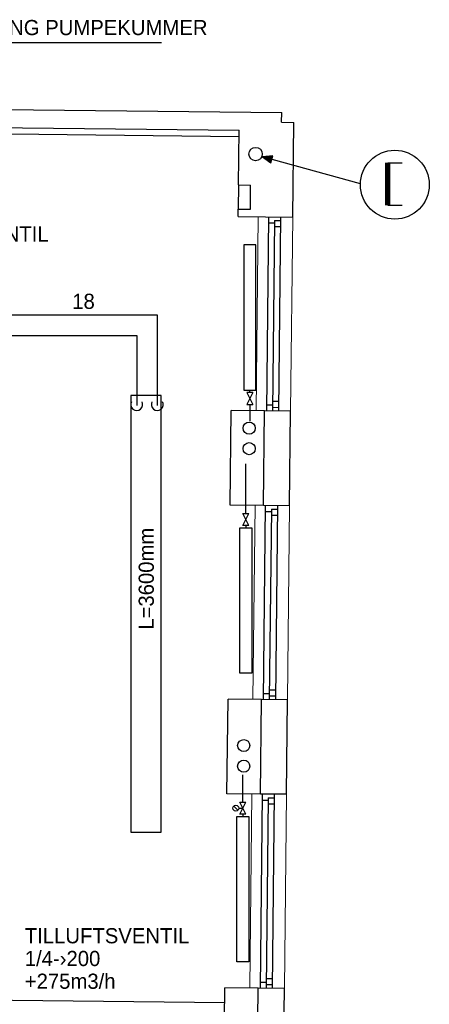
# Model space of a CAD drawing. Header units: millimetres. Extents: x 0 to 83130, y 0 to 57204.
# Tile 65 of 67: x 61399 to 64774, y 42640 to 50759. Entities that reach past the tile are written whole.
import ezdxf

# ---------------------------------------------------------------- set-up
doc = ezdxf.new("R2010")
doc.units = ezdxf.units.MM
doc.header["$LTSCALE"] = 100
doc.header["$MEASUREMENT"] = 0
doc.linetypes.add('V-KU', pattern=[2, 1, 1])
doc.linetypes.add('V-V', pattern=[2, 1, 1])
doc.layers.get('0').update_dxf_attribs({"linetype": 'CONTINUOUS'})
for name, color, linetype in [('20603A200D001$0$A12-HEL1', 251, 'CONTINUOUS'), ('20603A200D001$0$A12-HEL3', 251, 'CONTINUOUS'), ('20603A200D001$0$A12-HEL4', 251, 'CONTINUOUS'), ('20603A200D001$0$A23-HEL1', 251, 'CONTINUOUS'), ('20603A200D001$0$A24-HEL1', 251, 'CONTINUOUS'), ('20603A200D001$0$A24-HEL2', 251, 'CONTINUOUS'), ('V061-', 1, 'CONTINUOUS'), ('V071-', 1, 'CONTINUOUS'), ('V090-', 2, 'CONTINUOUS'), ('V091', 1, 'CONTINUOUS'), ('V091-', 1, 'CONTINUOUS'), ('V100-', 6, 'CONTINUOUS'), ('V110', 1, 'CONTINUOUS'), ('V110-', 6, 'CONTINUOUS'), ('V111', 1, 'CONTINUOUS'), ('xref', 7, 'CONTINUOUS')]:
    doc.layers.add(name, color=color, linetype=linetype)
doc.styles.add('FISO', font='fiso')

# ---------------------------------------------------------------- blocks, each defined once
blk = doc.blocks.new('VUN')
at = {"color": 0}
blk.add_circle((0, 0), 0.5, dxfattribs=at)
blk = doc.blocks.new('20603A200D001')
at = {"layer": '20603A200D001$0$A12-HEL1', "color": 7, "linetype": 'Continuous', "lineweight": 0}
for points in [[(78833.2, 46804.1), (78815.7, 45204.2)], [(79118.2, 46800.9), (79100.7, 45201)], [(78807.2, 44424.2), (78789.8, 42824.3)], [(79092.2, 44421.1), (79074.8, 42821.2)], [(78781.3, 42044.3), (78763.8, 40444.4)], [(79066.2, 42041.2), (79048.8, 40441.3)]]:
    blk.add_lwpolyline(points, dxfattribs=at)
at = {"layer": '20603A200D001$0$A12-HEL3', "color": 7}
for points in [[(78671, 47066.3), (78668.8, 46866.3)], [(78602.2, 44426.4), (78610.7, 45206.4)], [(78885.7, 45203.4), (78610.7, 45206.4)], [(78877.2, 44423.4), (78602.2, 44426.4)], [(78576.3, 42046.6), (78584.8, 42826.5)], [(78859.8, 42823.5), (78584.8, 42826.5)], [(78851.3, 42043.6), (78576.3, 42046.6)], [(78550.3, 39666.7), (78558.8, 40446.7)], [(78833.8, 40443.7), (78558.8, 40446.7)]]:
    blk.add_lwpolyline(points, dxfattribs=at)
at = {"layer": '20603A200D001$0$A12-HEL4', "color": 7}
for points in [[(65728.3, 47807.5), (79027.6, 47662.4)], [(79026.7, 47582.4), (79027.6, 47662.4)], [(65926.7, 47655.3), (78675.9, 47516.3)], [(79026.7, 47582.4), (79126.7, 47581.4)], [(79118.2, 46800.9), (79126.7, 47581.4)], [(78671, 47066.3), (78675.9, 47516.3)], [(78671, 47066.3), (78771, 47065.2)], [(78768.8, 46865.2), (78771, 47065.2)], [(78668.2, 46805.9), (78668.8, 46866.3)], [(78668.8, 46866.3), (78768.8, 46865.2)], [(78668.2, 46805.9), (79118.2, 46800.9)], [(78877.2, 44423.4), (78885.7, 45203.4)], [(79100.7, 45201), (78885.7, 45203.4)], [(79092.2, 44421.1), (79100.7, 45201)], [(79092.2, 44421.1), (78877.2, 44423.4)], [(78851.3, 42043.6), (78859.8, 42823.5)], [(79074.8, 42821.2), (78859.8, 42823.5)], [(79066.2, 42041.2), (79074.8, 42821.2)], [(79066.2, 42041.2), (78851.3, 42043.6)], [(78825.3, 39663.7), (78833.8, 40443.7)], [(79048.8, 40441.3), (78833.8, 40443.7)], [(79040.3, 39661.4), (79048.8, 40441.3)]]:
    blk.add_lwpolyline(points, dxfattribs=at)
at = {"layer": '20603A200D001$0$A23-HEL1', "color": 7}
for points in [[(78918.2, 46803.1), (78900.7, 45203.2)], [(78967.8, 46772.6), (78950.7, 45202.7)], [(78967.8, 46772.6), (79017.8, 46772)], [(79018.2, 46802), (79000.7, 45202.1)], [(78917.6, 46753.1), (78967.6, 46752.6)], [(78967.3, 46722.6), (79017.3, 46722)], [(78901.3, 45253.2), (78951.3, 45252.7)], [(78951, 45232.7), (79001, 45232.1)], [(78951.6, 45282.7), (79001.6, 45282.1)], [(78892.2, 44423.3), (78874.8, 42823.4)], [(78992.2, 44422.2), (78974.8, 42822.3)], [(78891.7, 44373.3), (78941.7, 44372.7)], [(78941.9, 44392.7), (78924.8, 42822.8)], [(78941.3, 44342.7), (78991.3, 44342.2)], [(78941.9, 44392.7), (78991.9, 44392.2)], [(78875.3, 42873.4), (78925.3, 42872.8)], [(78925.6, 42902.8), (78975.6, 42902.3)], [(78925.1, 42852.8), (78975.1, 42852.3)], [(78866.3, 42043.4), (78848.8, 40443.5)], [(78865.7, 41993.4), (78915.7, 41992.9)], [(78915.9, 42012.9), (78898.8, 40443)], [(78915.9, 42012.9), (78965.9, 42012.3)], [(78966.3, 42042.3), (78948.8, 40442.4)], [(78915.4, 41962.9), (78965.4, 41962.3)], [(78899.7, 40523), (78949.7, 40522.4)], [(78849.4, 40493.5), (78899.4, 40493)], [(78899.1, 40473), (78949.1, 40472.4)]]:
    blk.add_lwpolyline(points, dxfattribs=at)
at = {"layer": '20603A200D001$0$A24-HEL1', "color": 7}
blk.add_lwpolyline([(75604.6, 47499.8), (78675.4, 47466.3)], dxfattribs=at)
at = {"layer": '20603A200D001$0$A24-HEL2', "color": 7}
blk.add_lwpolyline([(78557.5, 40321.7), (73558.4, 40376.2)], dxfattribs=at)

msp = doc.modelspace()

# ---------------------------------------------------------------- linework, layer by layer
at = {"layer": 'V091'}
for p, q in [((63484.73, 49636.88), (63399.88, 49627.1)), ((64206, 49405.28), (63399.88, 49627.1)), ((63399.88, 49627.1), (63468.41, 49578.17)), ((63468.41, 49578.17), (63484.73, 49636.88))]:
    msp.add_line(p, q, dxfattribs=at)
at = {"layer": 'V091', "color": 3}
for p, q in [((64432.31, 49579.12), (64549.55, 49579.12)), ((64432.31, 49228.67), (64549.55, 49228.67))]:
    msp.add_line(p, q, dxfattribs=at)
at = {"layer": 'V091'}
msp.add_circle((64489.93, 49398.76), 283.79, dxfattribs=at)
msp.add_solid([(63468.41, 49578.17), (63484.73, 49636.88), (63399.88, 49627.1)], dxfattribs=at)
at = {"layer": 'V091-'}
msp.add_line((60822.42, 50571.9), (62568.12, 50571.9), dxfattribs=at)
at = {"layer": 'V100-', "color": 1}
for p, q in [((63320.23, 47685.52), (63270.23, 47685.52)), ((63270.23, 47685.52), (63320.23, 47585.52)), ((63320.23, 47685.52), (63270.23, 47585.52)), ((63270.23, 47585.52), (63320.23, 47585.52)), ((63237.57, 46687.47), (63287.57, 46687.47)), ((63237.57, 46587.47), (63287.57, 46687.47)), ((63287.57, 46587.47), (63237.57, 46687.47)), ((63287.57, 46587.47), (63237.57, 46587.47)), ((63197.43, 44239.93), (63162.08, 44275.29)), ((63204.76, 44257.61), (63236.62, 44257.61)), ((63211.62, 44307.61), (63261.62, 44307.61)), ((63211.62, 44207.61), (63261.62, 44307.61)), ((63261.62, 44207.61), (63211.62, 44307.61)), ((63261.62, 44207.61), (63211.62, 44207.61))]:
    msp.add_line(p, q, dxfattribs=at)
at = {"layer": 'V100-', "linetype": 'V-V'}
for p, q in [((63295.23, 47685.52), (63295.23, 47703.28)), ((63295.23, 47585.52), (63295.23, 47447.61)), ((63262.57, 46687.47), (63262.57, 47095.52)), ((63262.57, 46587.47), (63262.57, 46569.7)), ((63236.62, 44307.61), (63236.62, 44532.3)), ((63236.62, 44207.61), (63236.62, 44189.84))]:
    msp.add_line(p, q, dxfattribs=at)
at = {"layer": 'V100-', "color": 1}
for points in [[(63245.23, 47703.28), (63345.23, 47703.28), (63345.23, 48903.28), (63245.23, 48903.28)], [(63212.57, 46569.7), (63312.57, 46569.7), (63312.57, 45369.7), (63212.57, 45369.7)], [(63186.62, 44189.84), (63286.62, 44189.84), (63286.62, 42989.84), (63186.62, 42989.84)]]:
    msp.add_lwpolyline(points, close=True, dxfattribs=at)
msp.add_circle((63179.76, 44257.61), 25, dxfattribs=at)
at = {"layer": 'V110'}
msp.add_lwpolyline([(62314.36, 47660.82), (62314.36, 44060.82), (62564.36, 44060.82), (62564.36, 47660.82)], close=True, dxfattribs=at)
at = {"layer": 'V110-', "linetype": 'V-KU'}
for p, q in [((59378.66, 48325.67), (62532.43, 48325.67)), ((62532.43, 48325.67), (62532.43, 47577.42)), ((59144.54, 48156.37), (62363.13, 48156.37)), ((62363.13, 48156.37), (62363.13, 47577.42))]:
    msp.add_line(p, q, dxfattribs=at)
at = {"layer": 'V110-', "color": 1}
for centre in [(62363.13, 47586.97), (62532.43, 47586.97)]:
    msp.add_arc(centre, 49.19, 153.120876, 386.879124, dxfattribs=at)

# ---------------------------------------------------------------- block references
at = {"layer": 'V090-', "color": 1, "xscale": 110, "yscale": 110, "zscale": 110}
msp.add_blockref('VUN', (63342.95, 49651.29), dxfattribs=at)
at = {"layer": 'V100-', "color": 1, "xscale": 100, "yscale": 100, "zscale": 100}
for p in [(63289.99, 47391.35), (63289.99, 47222.05), (63244.56, 44773.59), (63244.56, 44604.29)]:
    msp.add_blockref('VUN', p, dxfattribs=at)
at = {"layer": 'xref'}
msp.add_blockref('20603A200D001', (-15469.5, 2330.58), dxfattribs=at)

# ---------------------------------------------------------------- texts
at = {"layer": 'V061-', "color": 1, "style": 'FISO'}
for s, p in [('TILLUFTSVENTIL', (60280.65, 48929.77)), ('TILLUFTSVENTIL', (61440.56, 43143.19)), ('1/4-›200', (61440.56, 42955.69)), ('+275m3/h', (61440.56, 42768.19))]:
    msp.add_text(s, height=125, dxfattribs=at).set_placement(p)
at = {"layer": 'V071-', "color": 1, "style": 'FISO'}
msp.add_text('18', height=125, dxfattribs=at).set_placement((61831.59, 48374.6))
at = {"layer": 'V091', "color": 3, "style": 'FISO'}
msp.add_text('I', height=350, dxfattribs=at).set_placement((64365.91, 49229.13))
at = {"layer": 'V091-', "color": 1, "style": 'FISO'}
msp.add_text('LUFTING PUMPEKUMMER', height=125, dxfattribs=at).set_placement((60847.42, 50631.9))
at = {"layer": 'V111', "color": 1, "style": 'FISO'}
msp.add_text('L=3600mm', height=125, rotation=90, dxfattribs=at).set_placement((62503.94, 45729.05))

doc.saveas('drawing.dxf')
